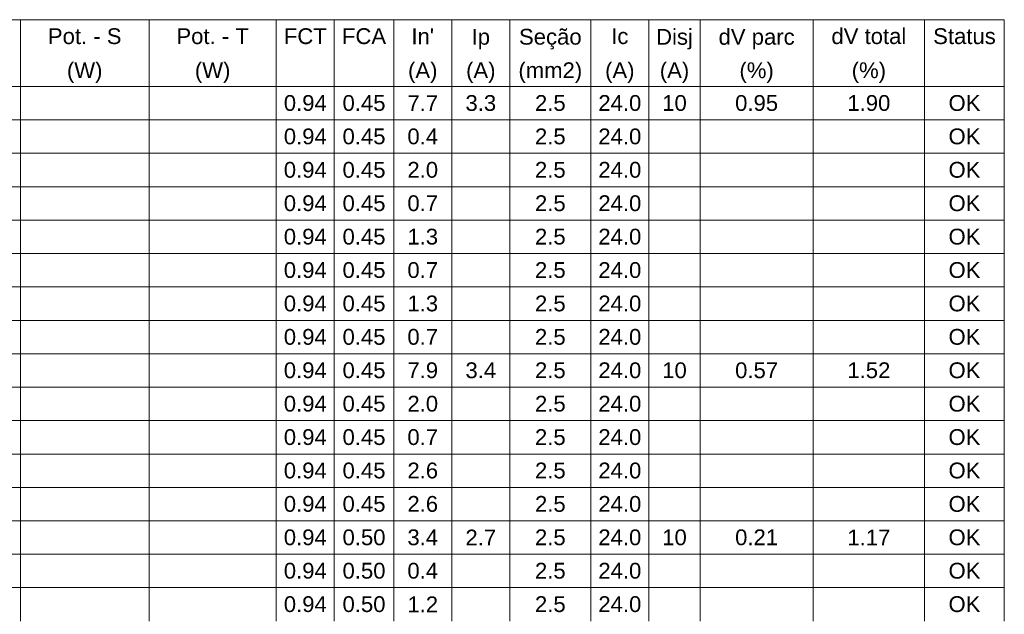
# Model space of a CAD drawing. Header units: feet. Extents: x -18 to 1038, y -110 to 48.
# Tile 24 of 199: x 41.69 to 48.54, y -20.86 to -16.72. Entities that reach past the tile are written whole.
import ezdxf

# ---------------------------------------------------------------- set-up
doc = ezdxf.new("R2010")
doc.units = ezdxf.units.FT
doc.header["$MEASUREMENT"] = 0
doc.layers.add('DI-Tabelas', color=7, linetype='Continuous', lineweight=5)
doc.styles.add('Arial', font='arial.ttf')

msp = doc.modelspace()

# ---------------------------------------------------------------- linework, layer by layer
at = {"layer": 'DI-Tabelas'}
for p, q in [((48.5357, -16.7168), (33.1719, -16.7168)), ((41.6914, -16.7168), (41.6914, -16.9494)), ((42.5861, -16.7168), (42.5861, -16.9494)), ((43.4712, -16.7168), (43.4712, -16.9494)), ((43.8751, -16.7168), (43.8751, -16.9494)), ((44.2883, -16.7168), (44.2883, -16.9494)), ((44.6922, -16.7168), (44.6922, -16.9494)), ((45.096, -16.7168), (45.096, -16.9494)), ((45.6592, -16.7168), (45.6592, -16.9494)), ((46.0631, -16.7168), (46.0631, -16.9494)), ((46.4198, -16.7168), (46.4198, -16.9494)), ((47.2053, -16.7168), (47.2053, -16.9494)), ((47.9814, -16.7168), (47.9814, -16.9494)), ((48.5357, -16.7168), (48.5357, -16.9494)), ((41.6914, -16.9494), (41.6914, -17.182)), ((42.5861, -16.9494), (42.5861, -17.182)), ((43.4712, -16.9494), (43.4712, -17.182)), ((43.8751, -16.9494), (43.8751, -17.182)), ((44.2883, -16.9494), (44.2883, -17.182)), ((44.6922, -16.9494), (44.6922, -17.182)), ((45.096, -16.9494), (45.096, -17.182)), ((45.6592, -16.9494), (45.6592, -17.182)), ((46.0631, -16.9494), (46.0631, -17.182)), ((46.4198, -16.9494), (46.4198, -17.182)), ((47.2053, -16.9494), (47.2053, -17.182)), ((47.9814, -16.9494), (47.9814, -17.182)), ((48.5357, -16.9494), (48.5357, -17.182)), ((41.6914, -17.182), (40.7875, -17.182)), ((40.7875, -17.182), (41.6914, -17.182)), ((42.5861, -17.182), (41.6914, -17.182)), ((41.6914, -17.182), (41.6914, -17.4146)), ((41.6914, -17.182), (42.5861, -17.182)), ((43.4712, -17.182), (42.5861, -17.182)), ((42.5861, -17.182), (42.5861, -17.4146)), ((42.5861, -17.182), (43.4712, -17.182)), ((43.8751, -17.182), (43.4712, -17.182)), ((43.4712, -17.182), (43.4712, -17.4146)), ((43.4712, -17.182), (43.8751, -17.182)), ((44.2883, -17.182), (43.8751, -17.182)), ((43.8751, -17.182), (43.8751, -17.4146)), ((43.8751, -17.182), (44.2883, -17.182)), ((44.6922, -17.182), (44.2883, -17.182)), ((44.2883, -17.182), (44.2883, -17.4146)), ((44.2883, -17.182), (44.6922, -17.182)), ((45.096, -17.182), (44.6922, -17.182)), ((44.6922, -17.182), (44.6922, -17.4146)), ((44.6922, -17.182), (45.096, -17.182)), ((45.6592, -17.182), (45.096, -17.182)), ((45.096, -17.182), (45.096, -17.4146)), ((45.096, -17.182), (45.6592, -17.182)), ((46.0631, -17.182), (45.6592, -17.182)), ((45.6592, -17.182), (45.6592, -17.4146)), ((45.6592, -17.182), (46.0631, -17.182)), ((46.4198, -17.182), (46.0631, -17.182)), ((46.0631, -17.182), (46.0631, -17.4146)), ((46.0631, -17.182), (46.4198, -17.182)), ((47.2053, -17.182), (46.4198, -17.182)), ((46.4198, -17.182), (46.4198, -17.4146)), ((46.4198, -17.182), (47.2053, -17.182)), ((47.9814, -17.182), (47.2053, -17.182)), ((47.2053, -17.182), (47.2053, -17.4146)), ((47.2053, -17.182), (47.9814, -17.182)), ((48.5357, -17.182), (47.9814, -17.182)), ((47.9814, -17.182), (47.9814, -17.4146)), ((47.9814, -17.182), (48.5357, -17.182)), ((48.5357, -17.182), (48.5357, -17.4146)), ((41.6914, -17.4146), (40.7875, -17.4146)), ((42.5861, -17.4146), (41.6914, -17.4146)), ((41.6914, -17.4146), (41.6914, -17.6472)), ((43.4712, -17.4146), (42.5861, -17.4146)), ((42.5861, -17.4146), (42.5861, -17.6472)), ((43.8751, -17.4146), (43.4712, -17.4146)), ((43.4712, -17.4146), (43.4712, -17.6472)), ((44.2883, -17.4146), (43.8751, -17.4146)), ((43.8751, -17.4146), (43.8751, -17.6472)), ((44.6922, -17.4146), (44.2883, -17.4146)), ((44.2883, -17.4146), (44.2883, -17.6472)), ((45.096, -17.4146), (44.6922, -17.4146)), ((44.6922, -17.4146), (44.6922, -17.6472)), ((45.6592, -17.4146), (45.096, -17.4146)), ((45.096, -17.4146), (45.096, -17.6472)), ((46.0631, -17.4146), (45.6592, -17.4146)), ((45.6592, -17.4146), (45.6592, -17.6472)), ((46.4198, -17.4146), (46.0631, -17.4146)), ((46.0631, -17.4146), (46.0631, -17.6472)), ((47.2053, -17.4146), (46.4198, -17.4146)), ((46.4198, -17.4146), (46.4198, -17.6472)), ((47.9814, -17.4146), (47.2053, -17.4146)), ((47.2053, -17.4146), (47.2053, -17.6472)), ((48.5357, -17.4146), (47.9814, -17.4146)), ((47.9814, -17.4146), (47.9814, -17.6472)), ((48.5357, -17.4146), (48.5357, -17.6472)), ((41.6914, -17.6472), (40.7875, -17.6472)), ((42.5861, -17.6472), (41.6914, -17.6472)), ((41.6914, -17.6472), (41.6914, -17.8798)), ((43.4712, -17.6472), (42.5861, -17.6472)), ((42.5861, -17.6472), (42.5861, -17.8798)), ((43.8751, -17.6472), (43.4712, -17.6472)), ((43.4712, -17.6472), (43.4712, -17.8798)), ((44.2883, -17.6472), (43.8751, -17.6472)), ((43.8751, -17.6472), (43.8751, -17.8798)), ((44.6922, -17.6472), (44.2883, -17.6472)), ((44.2883, -17.6472), (44.2883, -17.8798)), ((45.096, -17.6472), (44.6922, -17.6472)), ((44.6922, -17.6472), (44.6922, -17.8798)), ((45.6592, -17.6472), (45.096, -17.6472)), ((45.096, -17.6472), (45.096, -17.8798)), ((46.0631, -17.6472), (45.6592, -17.6472)), ((45.6592, -17.6472), (45.6592, -17.8798)), ((46.4198, -17.6472), (46.0631, -17.6472)), ((46.0631, -17.6472), (46.0631, -17.8798)), ((47.2053, -17.6472), (46.4198, -17.6472)), ((46.4198, -17.6472), (46.4198, -17.8798)), ((47.9814, -17.6472), (47.2053, -17.6472)), ((47.2053, -17.6472), (47.2053, -17.8798)), ((48.5357, -17.6472), (47.9814, -17.6472)), ((47.9814, -17.6472), (47.9814, -17.8798)), ((48.5357, -17.6472), (48.5357, -17.8798)), ((41.6914, -17.8798), (40.7875, -17.8798)), ((42.5861, -17.8798), (41.6914, -17.8798)), ((41.6914, -17.8798), (41.6914, -18.1124)), ((43.4712, -17.8798), (42.5861, -17.8798)), ((42.5861, -17.8798), (42.5861, -18.1124)), ((43.8751, -17.8798), (43.4712, -17.8798)), ((43.4712, -17.8798), (43.4712, -18.1124)), ((44.2883, -17.8798), (43.8751, -17.8798)), ((43.8751, -17.8798), (43.8751, -18.1124)), ((44.6922, -17.8798), (44.2883, -17.8798)), ((44.2883, -17.8798), (44.2883, -18.1124)), ((45.096, -17.8798), (44.6922, -17.8798)), ((44.6922, -17.8798), (44.6922, -18.1124)), ((45.6592, -17.8798), (45.096, -17.8798)), ((45.096, -17.8798), (45.096, -18.1124)), ((46.0631, -17.8798), (45.6592, -17.8798)), ((45.6592, -17.8798), (45.6592, -18.1124)), ((46.4198, -17.8798), (46.0631, -17.8798)), ((46.0631, -17.8798), (46.0631, -18.1124)), ((47.2053, -17.8798), (46.4198, -17.8798)), ((46.4198, -17.8798), (46.4198, -18.1124)), ((47.9814, -17.8798), (47.2053, -17.8798)), ((47.2053, -17.8798), (47.2053, -18.1124)), ((48.5357, -17.8798), (47.9814, -17.8798)), ((47.9814, -17.8798), (47.9814, -18.1124)), ((48.5357, -17.8798), (48.5357, -18.1124)), ((41.6914, -18.1124), (40.7875, -18.1124)), ((42.5861, -18.1124), (41.6914, -18.1124)), ((41.6914, -18.1124), (41.6914, -18.345)), ((43.4712, -18.1124), (42.5861, -18.1124)), ((42.5861, -18.1124), (42.5861, -18.345)), ((43.8751, -18.1124), (43.4712, -18.1124)), ((43.4712, -18.1124), (43.4712, -18.345)), ((44.2883, -18.1124), (43.8751, -18.1124)), ((43.8751, -18.1124), (43.8751, -18.345)), ((44.6922, -18.1124), (44.2883, -18.1124)), ((44.2883, -18.1124), (44.2883, -18.345)), ((45.096, -18.1124), (44.6922, -18.1124)), ((44.6922, -18.1124), (44.6922, -18.345)), ((45.6592, -18.1124), (45.096, -18.1124)), ((45.096, -18.1124), (45.096, -18.345)), ((46.0631, -18.1124), (45.6592, -18.1124)), ((45.6592, -18.1124), (45.6592, -18.345)), ((46.4198, -18.1124), (46.0631, -18.1124)), ((46.0631, -18.1124), (46.0631, -18.345)), ((47.2053, -18.1124), (46.4198, -18.1124)), ((46.4198, -18.1124), (46.4198, -18.345)), ((47.9814, -18.1124), (47.2053, -18.1124)), ((47.2053, -18.1124), (47.2053, -18.345)), ((48.5357, -18.1124), (47.9814, -18.1124)), ((47.9814, -18.1124), (47.9814, -18.345)), ((48.5357, -18.1124), (48.5357, -18.345)), ((41.6914, -18.345), (40.7875, -18.345)), ((42.5861, -18.345), (41.6914, -18.345)), ((41.6914, -18.345), (41.6914, -18.5776)), ((43.4712, -18.345), (42.5861, -18.345)), ((42.5861, -18.345), (42.5861, -18.5776)), ((43.8751, -18.345), (43.4712, -18.345)), ((43.4712, -18.345), (43.4712, -18.5776)), ((44.2883, -18.345), (43.8751, -18.345)), ((43.8751, -18.345), (43.8751, -18.5776)), ((44.6922, -18.345), (44.2883, -18.345)), ((44.2883, -18.345), (44.2883, -18.5776)), ((45.096, -18.345), (44.6922, -18.345)), ((44.6922, -18.345), (44.6922, -18.5776)), ((45.6592, -18.345), (45.096, -18.345)), ((45.096, -18.345), (45.096, -18.5776)), ((46.0631, -18.345), (45.6592, -18.345)), ((45.6592, -18.345), (45.6592, -18.5776)), ((46.4198, -18.345), (46.0631, -18.345)), ((46.0631, -18.345), (46.0631, -18.5776)), ((47.2053, -18.345), (46.4198, -18.345)), ((46.4198, -18.345), (46.4198, -18.5776)), ((47.9814, -18.345), (47.2053, -18.345)), ((47.2053, -18.345), (47.2053, -18.5776)), ((48.5357, -18.345), (47.9814, -18.345)), ((47.9814, -18.345), (47.9814, -18.5776)), ((48.5357, -18.345), (48.5357, -18.5776)), ((41.6914, -18.5776), (40.7875, -18.5776)), ((42.5861, -18.5776), (41.6914, -18.5776)), ((41.6914, -18.5776), (41.6914, -18.8102)), ((43.4712, -18.5776), (42.5861, -18.5776)), ((42.5861, -18.5776), (42.5861, -18.8102)), ((43.8751, -18.5776), (43.4712, -18.5776)), ((43.4712, -18.5776), (43.4712, -18.8102)), ((44.2883, -18.5776), (43.8751, -18.5776)), ((43.8751, -18.5776), (43.8751, -18.8102)), ((44.6922, -18.5776), (44.2883, -18.5776)), ((44.2883, -18.5776), (44.2883, -18.8102)), ((45.096, -18.5776), (44.6922, -18.5776)), ((44.6922, -18.5776), (44.6922, -18.8102)), ((45.6592, -18.5776), (45.096, -18.5776)), ((45.096, -18.5776), (45.096, -18.8102)), ((46.0631, -18.5776), (45.6592, -18.5776)), ((45.6592, -18.5776), (45.6592, -18.8102)), ((46.4198, -18.5776), (46.0631, -18.5776)), ((46.0631, -18.5776), (46.0631, -18.8102)), ((47.2053, -18.5776), (46.4198, -18.5776)), ((46.4198, -18.5776), (46.4198, -18.8102)), ((47.9814, -18.5776), (47.2053, -18.5776)), ((47.2053, -18.5776), (47.2053, -18.8102)), ((48.5357, -18.5776), (47.9814, -18.5776)), ((47.9814, -18.5776), (47.9814, -18.8102)), ((48.5357, -18.5776), (48.5357, -18.8102)), ((41.6914, -18.8102), (40.7875, -18.8102)), ((42.5861, -18.8102), (41.6914, -18.8102)), ((41.6914, -18.8102), (41.6914, -19.0428)), ((43.4712, -18.8102), (42.5861, -18.8102)), ((42.5861, -18.8102), (42.5861, -19.0428)), ((43.8751, -18.8102), (43.4712, -18.8102)), ((43.4712, -18.8102), (43.4712, -19.0428)), ((44.2883, -18.8102), (43.8751, -18.8102)), ((43.8751, -18.8102), (43.8751, -19.0428)), ((44.6922, -18.8102), (44.2883, -18.8102)), ((44.2883, -18.8102), (44.2883, -19.0428)), ((45.096, -18.8102), (44.6922, -18.8102)), ((44.6922, -18.8102), (44.6922, -19.0428)), ((45.6592, -18.8102), (45.096, -18.8102)), ((45.096, -18.8102), (45.096, -19.0428)), ((46.0631, -18.8102), (45.6592, -18.8102)), ((45.6592, -18.8102), (45.6592, -19.0428)), ((46.4198, -18.8102), (46.0631, -18.8102)), ((46.0631, -18.8102), (46.0631, -19.0428)), ((47.2053, -18.8102), (46.4198, -18.8102)), ((46.4198, -18.8102), (46.4198, -19.0428)), ((47.9814, -18.8102), (47.2053, -18.8102)), ((47.2053, -18.8102), (47.2053, -19.0428)), ((48.5357, -18.8102), (47.9814, -18.8102)), ((47.9814, -18.8102), (47.9814, -19.0428)), ((48.5357, -18.8102), (48.5357, -19.0428)), ((41.6914, -19.0428), (40.7875, -19.0428)), ((42.5861, -19.0428), (41.6914, -19.0428)), ((41.6914, -19.0428), (41.6914, -19.2754)), ((43.4712, -19.0428), (42.5861, -19.0428)), ((42.5861, -19.0428), (42.5861, -19.2754)), ((43.8751, -19.0428), (43.4712, -19.0428)), ((43.4712, -19.0428), (43.4712, -19.2754)), ((44.2883, -19.0428), (43.8751, -19.0428)), ((43.8751, -19.0428), (43.8751, -19.2754)), ((44.6922, -19.0428), (44.2883, -19.0428)), ((44.2883, -19.0428), (44.2883, -19.2754)), ((45.096, -19.0428), (44.6922, -19.0428)), ((44.6922, -19.0428), (44.6922, -19.2754)), ((45.6592, -19.0428), (45.096, -19.0428)), ((45.096, -19.0428), (45.096, -19.2754)), ((46.0631, -19.0428), (45.6592, -19.0428)), ((45.6592, -19.0428), (45.6592, -19.2754)), ((46.4198, -19.0428), (46.0631, -19.0428)), ((46.0631, -19.0428), (46.0631, -19.2754)), ((47.2053, -19.0428), (46.4198, -19.0428)), ((46.4198, -19.0428), (46.4198, -19.2754)), ((47.9814, -19.0428), (47.2053, -19.0428)), ((47.2053, -19.0428), (47.2053, -19.2754)), ((48.5357, -19.0428), (47.9814, -19.0428)), ((47.9814, -19.0428), (47.9814, -19.2754)), ((48.5357, -19.0428), (48.5357, -19.2754)), ((41.6914, -19.2754), (40.7875, -19.2754)), ((42.5861, -19.2754), (41.6914, -19.2754)), ((41.6914, -19.2754), (41.6914, -19.508)), ((43.4712, -19.2754), (42.5861, -19.2754)), ((42.5861, -19.2754), (42.5861, -19.508)), ((43.8751, -19.2754), (43.4712, -19.2754)), ((43.4712, -19.2754), (43.4712, -19.508)), ((44.2883, -19.2754), (43.8751, -19.2754)), ((43.8751, -19.2754), (43.8751, -19.508)), ((44.6922, -19.2754), (44.2883, -19.2754)), ((44.2883, -19.2754), (44.2883, -19.508)), ((45.096, -19.2754), (44.6922, -19.2754)), ((44.6922, -19.2754), (44.6922, -19.508)), ((45.6592, -19.2754), (45.096, -19.2754)), ((45.096, -19.2754), (45.096, -19.508)), ((46.0631, -19.2754), (45.6592, -19.2754)), ((45.6592, -19.2754), (45.6592, -19.508)), ((46.4198, -19.2754), (46.0631, -19.2754)), ((46.0631, -19.2754), (46.0631, -19.508)), ((47.2053, -19.2754), (46.4198, -19.2754)), ((46.4198, -19.2754), (46.4198, -19.508)), ((47.9814, -19.2754), (47.2053, -19.2754)), ((47.2053, -19.2754), (47.2053, -19.508)), ((48.5357, -19.2754), (47.9814, -19.2754)), ((47.9814, -19.2754), (47.9814, -19.508)), ((48.5357, -19.2754), (48.5357, -19.508)), ((41.6914, -19.508), (40.7875, -19.508)), ((42.5861, -19.508), (41.6914, -19.508)), ((41.6914, -19.508), (41.6914, -19.7406)), ((43.4712, -19.508), (42.5861, -19.508)), ((42.5861, -19.508), (42.5861, -19.7406)), ((43.8751, -19.508), (43.4712, -19.508)), ((43.4712, -19.508), (43.4712, -19.7406)), ((44.2883, -19.508), (43.8751, -19.508)), ((43.8751, -19.508), (43.8751, -19.7406)), ((44.6922, -19.508), (44.2883, -19.508)), ((44.2883, -19.508), (44.2883, -19.7406)), ((45.096, -19.508), (44.6922, -19.508)), ((44.6922, -19.508), (44.6922, -19.7406)), ((45.6592, -19.508), (45.096, -19.508)), ((45.096, -19.508), (45.096, -19.7406)), ((46.0631, -19.508), (45.6592, -19.508)), ((45.6592, -19.508), (45.6592, -19.7406)), ((46.4198, -19.508), (46.0631, -19.508)), ((46.0631, -19.508), (46.0631, -19.7406)), ((47.2053, -19.508), (46.4198, -19.508)), ((46.4198, -19.508), (46.4198, -19.7406)), ((47.9814, -19.508), (47.2053, -19.508)), ((47.2053, -19.508), (47.2053, -19.7406)), ((48.5357, -19.508), (47.9814, -19.508)), ((47.9814, -19.508), (47.9814, -19.7406)), ((48.5357, -19.508), (48.5357, -19.7406)), ((41.6914, -19.7406), (40.7875, -19.7406)), ((42.5861, -19.7406), (41.6914, -19.7406)), ((41.6914, -19.7406), (41.6914, -19.9732)), ((43.4712, -19.7406), (42.5861, -19.7406)), ((42.5861, -19.7406), (42.5861, -19.9732)), ((43.8751, -19.7406), (43.4712, -19.7406)), ((43.4712, -19.7406), (43.4712, -19.9732)), ((44.2883, -19.7406), (43.8751, -19.7406)), ((43.8751, -19.7406), (43.8751, -19.9732)), ((44.6922, -19.7406), (44.2883, -19.7406)), ((44.2883, -19.7406), (44.2883, -19.9732)), ((45.096, -19.7406), (44.6922, -19.7406)), ((44.6922, -19.7406), (44.6922, -19.9732)), ((45.6592, -19.7406), (45.096, -19.7406)), ((45.096, -19.7406), (45.096, -19.9732)), ((46.0631, -19.7406), (45.6592, -19.7406)), ((45.6592, -19.7406), (45.6592, -19.9732)), ((46.4198, -19.7406), (46.0631, -19.7406)), ((46.0631, -19.7406), (46.0631, -19.9732)), ((47.2053, -19.7406), (46.4198, -19.7406)), ((46.4198, -19.7406), (46.4198, -19.9732)), ((47.9814, -19.7406), (47.2053, -19.7406)), ((47.2053, -19.7406), (47.2053, -19.9732)), ((48.5357, -19.7406), (47.9814, -19.7406)), ((47.9814, -19.7406), (47.9814, -19.9732)), ((48.5357, -19.7406), (48.5357, -19.9732)), ((41.6914, -19.9732), (40.7875, -19.9732)), ((42.5861, -19.9732), (41.6914, -19.9732)), ((41.6914, -19.9732), (41.6914, -20.2058)), ((43.4712, -19.9732), (42.5861, -19.9732)), ((42.5861, -19.9732), (42.5861, -20.2058)), ((43.8751, -19.9732), (43.4712, -19.9732)), ((43.4712, -19.9732), (43.4712, -20.2058)), ((44.2883, -19.9732), (43.8751, -19.9732)), ((43.8751, -19.9732), (43.8751, -20.2058)), ((44.6922, -19.9732), (44.2883, -19.9732)), ((44.2883, -19.9732), (44.2883, -20.2058)), ((45.096, -19.9732), (44.6922, -19.9732)), ((44.6922, -19.9732), (44.6922, -20.2058)), ((45.6592, -19.9732), (45.096, -19.9732)), ((45.096, -19.9732), (45.096, -20.2058)), ((46.0631, -19.9732), (45.6592, -19.9732)), ((45.6592, -19.9732), (45.6592, -20.2058)), ((46.4198, -19.9732), (46.0631, -19.9732)), ((46.0631, -19.9732), (46.0631, -20.2058)), ((47.2053, -19.9732), (46.4198, -19.9732)), ((46.4198, -19.9732), (46.4198, -20.2058)), ((47.9814, -19.9732), (47.2053, -19.9732)), ((47.2053, -19.9732), (47.2053, -20.2058)), ((48.5357, -19.9732), (47.9814, -19.9732)), ((47.9814, -19.9732), (47.9814, -20.2058)), ((48.5357, -19.9732), (48.5357, -20.2058)), ((41.6914, -20.2058), (40.7875, -20.2058)), ((42.5861, -20.2058), (41.6914, -20.2058)), ((41.6914, -20.2058), (41.6914, -20.4384)), ((43.4712, -20.2058), (42.5861, -20.2058)), ((42.5861, -20.2058), (42.5861, -20.4384)), ((43.8751, -20.2058), (43.4712, -20.2058)), ((43.4712, -20.2058), (43.4712, -20.4384)), ((44.2883, -20.2058), (43.8751, -20.2058)), ((43.8751, -20.2058), (43.8751, -20.4384)), ((44.6922, -20.2058), (44.2883, -20.2058)), ((44.2883, -20.2058), (44.2883, -20.4384)), ((45.096, -20.2058), (44.6922, -20.2058)), ((44.6922, -20.2058), (44.6922, -20.4384)), ((45.6592, -20.2058), (45.096, -20.2058)), ((45.096, -20.2058), (45.096, -20.4384)), ((46.0631, -20.2058), (45.6592, -20.2058)), ((45.6592, -20.2058), (45.6592, -20.4384)), ((46.4198, -20.2058), (46.0631, -20.2058)), ((46.0631, -20.2058), (46.0631, -20.4384)), ((47.2053, -20.2058), (46.4198, -20.2058)), ((46.4198, -20.2058), (46.4198, -20.4384)), ((47.9814, -20.2058), (47.2053, -20.2058)), ((47.2053, -20.2058), (47.2053, -20.4384)), ((48.5357, -20.2058), (47.9814, -20.2058)), ((47.9814, -20.2058), (47.9814, -20.4384)), ((48.5357, -20.2058), (48.5357, -20.4384)), ((41.6914, -20.4384), (40.7875, -20.4384)), ((42.5861, -20.4384), (41.6914, -20.4384)), ((41.6914, -20.4384), (41.6914, -20.671)), ((43.4712, -20.4384), (42.5861, -20.4384)), ((42.5861, -20.4384), (42.5861, -20.671)), ((43.8751, -20.4384), (43.4712, -20.4384)), ((43.4712, -20.4384), (43.4712, -20.671)), ((44.2883, -20.4384), (43.8751, -20.4384)), ((43.8751, -20.4384), (43.8751, -20.671)), ((44.6922, -20.4384), (44.2883, -20.4384)), ((44.2883, -20.4384), (44.2883, -20.671)), ((45.096, -20.4384), (44.6922, -20.4384)), ((44.6922, -20.4384), (44.6922, -20.671)), ((45.6592, -20.4384), (45.096, -20.4384)), ((45.096, -20.4384), (45.096, -20.671)), ((46.0631, -20.4384), (45.6592, -20.4384)), ((45.6592, -20.4384), (45.6592, -20.671)), ((46.4198, -20.4384), (46.0631, -20.4384)), ((46.0631, -20.4384), (46.0631, -20.671)), ((47.2053, -20.4384), (46.4198, -20.4384)), ((46.4198, -20.4384), (46.4198, -20.671)), ((47.9814, -20.4384), (47.2053, -20.4384)), ((47.2053, -20.4384), (47.2053, -20.671)), ((48.5357, -20.4384), (47.9814, -20.4384)), ((47.9814, -20.4384), (47.9814, -20.671)), ((48.5357, -20.4384), (48.5357, -20.671)), ((41.6914, -20.671), (40.7875, -20.671)), ((42.5861, -20.671), (41.6914, -20.671)), ((41.6914, -20.671), (41.6914, -20.9036)), ((43.4712, -20.671), (42.5861, -20.671)), ((42.5861, -20.671), (42.5861, -20.9036)), ((43.8751, -20.671), (43.4712, -20.671)), ((43.4712, -20.671), (43.4712, -20.9036)), ((44.2883, -20.671), (43.8751, -20.671)), ((43.8751, -20.671), (43.8751, -20.9036)), ((44.6922, -20.671), (44.2883, -20.671)), ((44.2883, -20.671), (44.2883, -20.9036)), ((45.096, -20.671), (44.6922, -20.671)), ((44.6922, -20.671), (44.6922, -20.9036)), ((45.6592, -20.671), (45.096, -20.671)), ((45.096, -20.671), (45.096, -20.9036)), ((46.0631, -20.671), (45.6592, -20.671)), ((45.6592, -20.671), (45.6592, -20.9036)), ((46.4198, -20.671), (46.0631, -20.671)), ((46.0631, -20.671), (46.0631, -20.9036)), ((47.2053, -20.671), (46.4198, -20.671)), ((46.4198, -20.671), (46.4198, -20.9036)), ((47.9814, -20.671), (47.2053, -20.671)), ((47.2053, -20.671), (47.2053, -20.9036)), ((48.5357, -20.671), (47.9814, -20.671)), ((47.9814, -20.671), (47.9814, -20.9036)), ((48.5357, -20.671), (48.5357, -20.9036))]:
    msp.add_line(p, q, dxfattribs=at)

# ---------------------------------------------------------------- texts
at = {"layer": 'DI-Tabelas', "char_height": 0.11, "attachment_point": 8, "line_spacing_factor": 0.6, "style": 'Arial'}
for s, insert, width in [('Pot. - S', (42.1387, -16.8881), 1.02471), ('Pot. - T', (43.0286, -16.8881), 1.007439), ('FCT', (43.6732, -16.8881), 0.597622), ('FCA', (44.0817, -16.8881), 0.614893), ("In'", (44.4902, -16.8881), 0.314909), ('Ip', (44.8941, -16.9244), 0.25622), ('Seção', (45.3776, -16.9244), 0.871448), ('Ic', (45.8611, -16.8881), 0.239116), ('Disj', (46.2414, -16.9244), 0.512271), ('dV parc', (46.8126, -16.9244), 1.059085), ('dV total', (47.5934, -16.8881), 1.041982), ('Status', (48.2585, -16.8881), 0.87128), ('(W)', (42.1387, -17.157), 0.494665), ('(W)', (43.0286, -17.157), 0.494665), ('(A)', (44.4902, -17.157), 0.409649), ('(A)', (44.8941, -17.157), 0.409649), ('(mm2)', (45.3776, -17.157), 0.887546), ('(A)', (45.8611, -17.157), 0.409649), ('(A)', (46.2414, -17.157), 0.409649), ('(%)', (46.8126, -17.157), 0.477896), ('(%)', (47.5934, -17.157), 0.477896), ('0.94', (43.6732, -17.3533), 0.597957), ('0.45', (44.0817, -17.3533), 0.597957), ('7.7', (44.4902, -17.3533), 0.427088), ('3.3', (44.8941, -17.3533), 0.427088), ('2.5', (45.3776, -17.3533), 0.427088), ('24.0', (45.8611, -17.3533), 0.597957), ('10', (46.2414, -17.3533), 0.341738), ('0.95', (46.8126, -17.3533), 0.597957), ('1.90', (47.5934, -17.3533), 0.597957), ('OK', (48.2585, -17.3533), 0.444192), ('0.94', (43.6732, -17.5859), 0.597957), ('0.45', (44.0817, -17.5859), 0.597957), ('0.4', (44.4902, -17.5859), 0.427088), ('2.5', (45.3776, -17.5859), 0.427088), ('24.0', (45.8611, -17.5859), 0.597957), ('OK', (48.2585, -17.5859), 0.444192), ('0.94', (43.6732, -17.8185), 0.597957), ('0.45', (44.0817, -17.8185), 0.597957), ('2.0', (44.4902, -17.8185), 0.427088), ('2.5', (45.3776, -17.8185), 0.427088), ('24.0', (45.8611, -17.8185), 0.597957), ('OK', (48.2585, -17.8185), 0.444192), ('0.94', (43.6732, -18.0511), 0.597957), ('0.45', (44.0817, -18.0511), 0.597957), ('0.7', (44.4902, -18.0511), 0.427088), ('2.5', (45.3776, -18.0511), 0.427088), ('24.0', (45.8611, -18.0511), 0.597957), ('OK', (48.2585, -18.0511), 0.444192), ('0.94', (43.6732, -18.2837), 0.597957), ('0.45', (44.0817, -18.2837), 0.597957), ('1.3', (44.4902, -18.2837), 0.427088), ('2.5', (45.3776, -18.2837), 0.427088), ('24.0', (45.8611, -18.2837), 0.597957), ('OK', (48.2585, -18.2837), 0.444192), ('0.94', (43.6732, -18.5163), 0.597957), ('0.45', (44.0817, -18.5163), 0.597957), ('0.7', (44.4902, -18.5163), 0.427088), ('2.5', (45.3776, -18.5163), 0.427088), ('24.0', (45.8611, -18.5163), 0.597957), ('OK', (48.2585, -18.5163), 0.444192), ('0.94', (43.6732, -18.7489), 0.597957), ('0.45', (44.0817, -18.7489), 0.597957), ('1.3', (44.4902, -18.7489), 0.427088), ('2.5', (45.3776, -18.7489), 0.427088), ('24.0', (45.8611, -18.7489), 0.597957), ('OK', (48.2585, -18.7489), 0.444192), ('0.94', (43.6732, -18.9815), 0.597957), ('0.45', (44.0817, -18.9815), 0.597957), ('0.7', (44.4902, -18.9815), 0.427088), ('2.5', (45.3776, -18.9815), 0.427088), ('24.0', (45.8611, -18.9815), 0.597957), ('OK', (48.2585, -18.9815), 0.444192), ('0.94', (43.6732, -19.2141), 0.597957), ('0.45', (44.0817, -19.2141), 0.597957), ('7.9', (44.4902, -19.2141), 0.427088), ('3.4', (44.8941, -19.2141), 0.427088), ('2.5', (45.3776, -19.2141), 0.427088), ('24.0', (45.8611, -19.2141), 0.597957), ('10', (46.2414, -19.2141), 0.341738), ('0.57', (46.8126, -19.2141), 0.597957), ('1.52', (47.5934, -19.2141), 0.597957), ('OK', (48.2585, -19.2141), 0.444192), ('0.94', (43.6732, -19.4467), 0.597957), ('0.45', (44.0817, -19.4467), 0.597957), ('2.0', (44.4902, -19.4467), 0.427088), ('2.5', (45.3776, -19.4467), 0.427088), ('24.0', (45.8611, -19.4467), 0.597957), ('OK', (48.2585, -19.4467), 0.444192), ('0.94', (43.6732, -19.6793), 0.597957), ('0.45', (44.0817, -19.6793), 0.597957), ('0.7', (44.4902, -19.6793), 0.427088), ('2.5', (45.3776, -19.6793), 0.427088), ('24.0', (45.8611, -19.6793), 0.597957), ('OK', (48.2585, -19.6793), 0.444192), ('0.94', (43.6732, -19.9119), 0.597957), ('0.45', (44.0817, -19.9119), 0.597957), ('2.6', (44.4902, -19.9119), 0.427088), ('2.5', (45.3776, -19.9119), 0.427088), ('24.0', (45.8611, -19.9119), 0.597957), ('OK', (48.2585, -19.9119), 0.444192), ('0.94', (43.6732, -20.1445), 0.597957), ('0.45', (44.0817, -20.1445), 0.597957), ('2.6', (44.4902, -20.1445), 0.427088), ('2.5', (45.3776, -20.1445), 0.427088), ('24.0', (45.8611, -20.1445), 0.597957), ('OK', (48.2585, -20.1445), 0.444192), ('0.94', (43.6732, -20.3771), 0.597957), ('0.50', (44.0817, -20.3771), 0.597957), ('3.4', (44.4902, -20.3771), 0.427088), ('2.7', (44.8941, -20.3771), 0.427088), ('2.5', (45.3776, -20.3771), 0.427088), ('24.0', (45.8611, -20.3771), 0.597957), ('10', (46.2414, -20.3771), 0.341738), ('0.21', (46.8126, -20.3771), 0.597957), ('1.17', (47.5934, -20.3771), 0.597957), ('OK', (48.2585, -20.3771), 0.444192), ('0.94', (43.6732, -20.6097), 0.597957), ('0.50', (44.0817, -20.6097), 0.597957), ('0.4', (44.4902, -20.6097), 0.427088), ('2.5', (45.3776, -20.6097), 0.427088), ('24.0', (45.8611, -20.6097), 0.597957), ('OK', (48.2585, -20.6097), 0.444192), ('0.94', (43.6732, -20.8423), 0.597957), ('0.50', (44.0817, -20.8423), 0.597957), ('1.2', (44.4902, -20.8423), 0.427088), ('2.5', (45.3776, -20.8423), 0.427088), ('24.0', (45.8611, -20.8423), 0.597957), ('OK', (48.2585, -20.8423), 0.444192)]:
    msp.add_mtext(s, dxfattribs=dict(at, insert=insert, width=width))

doc.saveas('drawing.dxf')
